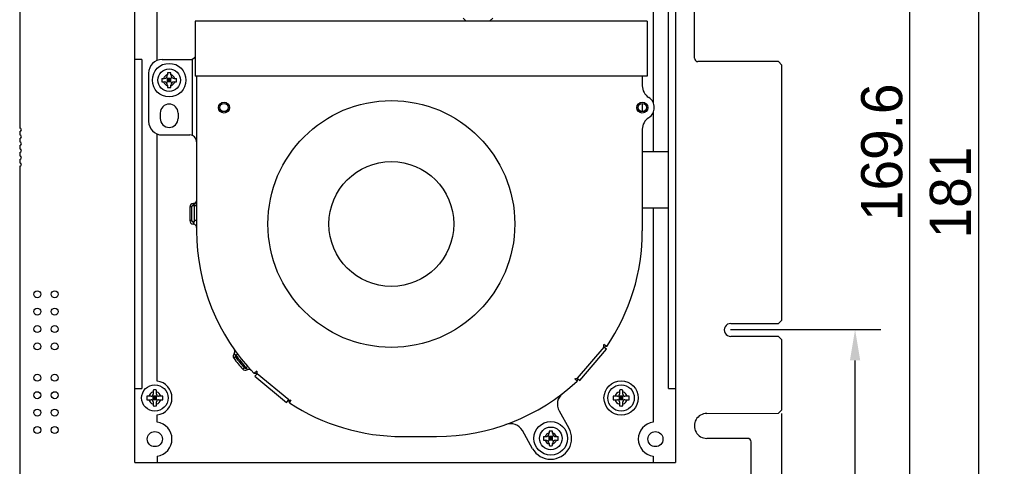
# Model space of a CAD drawing. Header units: millimetres. Extents: x 137 to 398, y 52 to 260.
# Tile 9 of 16: x 190 to 286, y 140 to 183. Entities that reach past the tile are written whole.
import ezdxf

# ---------------------------------------------------------------- set-up
doc = ezdxf.new("R2010")
doc.units = ezdxf.units.MM
doc.header["$LTSCALE"] = 23.1
doc.header["$PDMODE"] = 3
doc.header["$PDSIZE"] = 8
doc.layers.get('0').update_dxf_attribs({"linetype": 'CONTINUOUS'})
doc.layers.get('Defpoints').update_dxf_attribs({"linetype": 'CONTINUOUS'})
doc.layers.add('20_ALL_FEATURES', color=7, linetype='CONTINUOUS')
doc.layers.add('51__DRAFT_DIMS', color=7, linetype='CONTINUOUS')
doc.styles.get("Standard").update_dxf_attribs({"font": 'simfang.ttf'})
doc.dimstyles.new('DIMSTYLE_1', dxfattribs={"dimtxt": 3, "dimasz": 3, "dimexe": 2.5, "dimexo": 0.5, "dimgap": 0.75, "dimtad": 1, "dimdec": 1, "dimlfac": 1.5, "dimdsep": 46, "dimtxsty": 'STANDARD', "dimblk": '_FILLED', "dimblk1": '_FILLED', "dimblk2": '_FILLED', "dimcen": 0.09, "dimclrt": 3, "dimazin": 2, "dimtp": 0.3, "dimtm": 0.3, "dimtfac": 1, "dimtdec": 1, "dimtofl": 0, "dimtmove": 0, "dimatfit": 3, "dimldrblk": '_FILLED', "dimfxl": 1, "dimtolj": 1, "dimarcsym": 0})
doc.dimstyles.new('DIMSTYLE_2', dxfattribs={"dimtxt": 3, "dimasz": 3, "dimexe": 2.5, "dimexo": 0.5, "dimgap": 0.75, "dimtad": 1, "dimdec": 1, "dimlfac": 1.5, "dimdsep": 46, "dimtxsty": 'STANDARD', "dimblk": '_FILLED', "dimblk1": '_FILLED', "dimblk2": '_FILLED', "dimcen": 0.09, "dimclrt": 3, "dimazin": 2, "dimtp": 0.5, "dimtm": 0.5, "dimtfac": 1, "dimtdec": 1, "dimtofl": 0, "dimtmove": 0, "dimatfit": 3, "dimldrblk": '_FILLED', "dimfxl": 1, "dimtolj": 1, "dimarcsym": 0})

# ---------------------------------------------------------------- blocks, each defined once
blk = doc.blocks.new('_FILLED')
at = {"color": 0, "linetype": 'ByBlock'}
blk.add_solid([(0, 0), (-1, 0.167), (-1, -0.167)], dxfattribs=at)
blk = doc.blocks.new('*D16')
at = {"layer": '51__DRAFT_DIMS', "color": 0, "lineweight": -2}
for p, q in [((263.861, 144.888), (263.861, 90.033)), ((189.761, 118.451), (189.761, 90.033)), ((192.761, 92.533), (260.861, 92.533))]:
    blk.add_line(p, q, dxfattribs=at)
at = {"layer": 'Defpoints', "color": 0}
for p in [(263.861, 145.388), (189.761, 118.951), (263.861, 92.533)]:
    blk.add_point(p, dxfattribs=at)
at = {"layer": '51__DRAFT_DIMS', "color": 0, "linetype": 'ByBlock', "lineweight": -2, "xscale": 3, "yscale": 3, "zscale": 3}
for p, rotation in [((189.761, 92.533), 179.9999942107), ((263.861, 92.533), 359.9999942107)]:
    blk.add_blockref('_FILLED', p, dxfattribs=dict(at, rotation=rotation))
at = {"layer": '51__DRAFT_DIMS', "color": 3, "insert": (227.085, 97.283), "char_height": 3, "attachment_point": 2, "rotation": 359.99999, "line_spacing_factor": 0.9}
blk.add_mtext('\\A1;\\A1;{\\fFZLanTingHei-R-GBK|b0|i0|c134|p2;\\H1.333333x;\\C0;111.1}', dxfattribs=at)
blk = doc.blocks.new('*D17')
at = {"layer": '51__DRAFT_DIMS', "color": 0, "lineweight": -2}
for p, q in [((263.861, 144.888), (263.861, 96.588)), ((193.421, 106.008), (193.421, 96.588)), ((196.421, 99.088), (260.861, 99.088))]:
    blk.add_line(p, q, dxfattribs=at)
at = {"layer": 'Defpoints', "color": 0}
for p in [(263.861, 145.388), (193.421, 106.508), (263.861, 99.088)]:
    blk.add_point(p, dxfattribs=at)
at = {"layer": '51__DRAFT_DIMS', "color": 0, "linetype": 'ByBlock', "lineweight": -2, "xscale": 3, "yscale": 3, "zscale": 3}
for p, rotation in [((193.421, 99.088), 179.9999942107), ((263.861, 99.088), 359.9999942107)]:
    blk.add_blockref('_FILLED', p, dxfattribs=dict(at, rotation=rotation))
at = {"layer": '51__DRAFT_DIMS', "color": 3, "insert": (228.611, 103.838), "char_height": 3, "attachment_point": 2, "rotation": 359.99999, "line_spacing_factor": 0.9}
blk.add_mtext('\\A1;\\A1;{\\fFZLanTingHei-R-GBK|b0|i0|c134|p2;\\H1.333333x;\\C0;105.7}', dxfattribs=at)
blk = doc.blocks.new('*D18')
at = {"layer": '51__DRAFT_DIMS', "color": 0, "lineweight": -2}
for p, q in [((251.38, 226.721), (285.536, 226.721)), ((283.036, 223.721), (283.036, 109.067)), ((193.985, 106.067), (285.536, 106.067))]:
    blk.add_line(p, q, dxfattribs=at)
at = {"layer": 'Defpoints', "color": 0}
for p in [(250.88, 226.721), (193.485, 106.067), (283.036, 106.067)]:
    blk.add_point(p, dxfattribs=at)
at = {"layer": '51__DRAFT_DIMS', "color": 0, "linetype": 'ByBlock', "lineweight": -2, "xscale": 3, "yscale": 3, "zscale": 3}
for p, rotation in [((283.036, 226.721), 89.99999421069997), ((283.036, 106.067), 269.9999942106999)]:
    blk.add_blockref('_FILLED', p, dxfattribs=dict(at, rotation=rotation))
at = {"layer": '51__DRAFT_DIMS', "color": 3, "insert": (278.286, 166.388), "char_height": 3, "attachment_point": 2, "rotation": 89.99999, "line_spacing_factor": 0.9}
blk.add_mtext('\\A1;\\A1;{\\fFZLanTingHei-R-GBK|b0|i0|c134|p2;\\H1.333333x;\\C0;181}', dxfattribs=at)
blk = doc.blocks.new('*D19')
at = {"layer": '51__DRAFT_DIMS', "color": 0, "lineweight": -2}
for p, q in [((251.38, 226.721), (278.86, 226.721)), ((276.36, 116.687), (276.36, 223.721)), ((266.274, 113.687), (278.86, 113.687))]:
    blk.add_line(p, q, dxfattribs=at)
at = {"layer": 'Defpoints', "color": 0}
for p in [(250.88, 226.721), (276.36, 226.721), (265.774, 113.687)]:
    blk.add_point(p, dxfattribs=at)
at = {"layer": '51__DRAFT_DIMS', "color": 0, "linetype": 'ByBlock', "lineweight": -2, "xscale": 3, "yscale": 3, "zscale": 3}
for p, rotation in [((276.36, 226.721), 89.99999421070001), ((276.36, 113.687), 269.9999942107)]:
    blk.add_blockref('_FILLED', p, dxfattribs=dict(at, rotation=rotation))
at = {"layer": '51__DRAFT_DIMS', "color": 3, "insert": (271.61, 170.31), "char_height": 3, "attachment_point": 2, "rotation": 89.99999, "line_spacing_factor": 0.9}
blk.add_mtext('\\A1;\\A1;{\\fFZLanTingHei-R-GBK|b0|i0|c134|p2;\\H1.333333x;\\C0;169.6}', dxfattribs=at)
blk = doc.blocks.new('*D20')
at = {"layer": '51__DRAFT_DIMS', "color": 0, "lineweight": -2}
for p, q in [((258.915, 153.054), (273.52, 153.054)), ((271.02, 116.687), (271.02, 150.054)), ((266.274, 113.687), (273.52, 113.687))]:
    blk.add_line(p, q, dxfattribs=at)
at = {"layer": 'Defpoints', "color": 0}
for p in [(258.415, 153.054), (271.02, 153.054), (265.774, 113.687)]:
    blk.add_point(p, dxfattribs=at)
at = {"layer": '51__DRAFT_DIMS', "color": 0, "linetype": 'ByBlock', "lineweight": -2, "xscale": 3, "yscale": 3, "zscale": 3}
for p, rotation in [((271.02, 153.054), 89.99999421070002), ((271.02, 113.687), 269.9999942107)]:
    blk.add_blockref('_FILLED', p, dxfattribs=dict(at, rotation=rotation))
at = {"layer": '51__DRAFT_DIMS', "color": 3, "insert": (266.27, 133.239), "char_height": 3, "attachment_point": 2, "rotation": 89.99999, "line_spacing_factor": 0.9}
blk.add_mtext('\\A1;\\A1;{\\fFZLanTingHei-R-GBK|b0|i0|c134|p2;\\H1.333333x;\\C0;59.1}', dxfattribs=at)

msp = doc.modelspace()

# ---------------------------------------------------------------- linework, layer by layer
at = {"layer": '20_ALL_FEATURES', "color": 0}
for p, q in [((255.3939, 179.464), (255.3939, 226.3874)), ((200.9668, 140.1142), (200.9668, 223.3859)), ((253.5394, 223.3859), (253.5394, 140.1142)), ((189.7612, 222.8296), (189.7612, 172.6733)), ((203.1296, 179.2329), (203.1296, 216.7026)), ((251.3767, 216.7026), (251.3767, 175.1686)), ((252.8724, 147.3179), (252.8724, 216.7026)), ((206.8364, 183.069), (206.8364, 177.733)), ((250.7917, 183.069), (206.8364, 183.069)), ((232.9046, 183.3625), (233.1982, 183.069)), ((235.4753, 183.069), (235.7688, 183.3625)), ((250.7917, 183.069), (250.7917, 177.733)), ((201.6338, 179.3338), (200.9668, 179.3338)), ((201.6338, 179.3338), (201.6338, 147.3179)), ((203.6348, 179.3338), (206.3028, 179.3338)), ((206.5696, 171.9411), (206.5696, 179.3895)), ((263.5648, 179.1304), (255.7274, 179.1304)), ((263.5648, 179.1304), (263.8982, 178.797)), ((263.8982, 153.9846), (263.8982, 178.797)), ((202.3008, 177.9998), (202.3008, 173.3308)), ((203.593, 177.4995), (203.8016, 177.4995)), ((204.0374, 177.0684), (204.5663, 177.5972)), ((204.5663, 177.0684), (204.0374, 177.5972)), ((204.1351, 178.0416), (204.1351, 177.833)), ((204.1351, 177.166), (204.1351, 177.4995)), ((204.4686, 177.4995), (204.1351, 177.4995)), ((204.1351, 177.3328), (204.4686, 177.3328)), ((204.3018, 177.166), (204.3018, 177.4995)), ((204.4686, 177.833), (204.4686, 178.0416)), ((204.4686, 177.166), (204.4686, 177.4995)), ((204.8021, 177.4995), (205.0106, 177.4995)), ((250.7917, 177.733), (206.8364, 177.733)), ((206.9698, 177.733), (206.9698, 162.6588)), ((250.3248, 177.733), (250.3248, 176.7806)), ((203.5931, 177.166), (203.8016, 177.166)), ((204.4686, 177.166), (204.1351, 177.166)), ((204.1351, 176.8325), (204.1351, 176.624)), ((204.4686, 176.624), (204.4686, 176.8325)), ((204.8021, 177.166), (205.0106, 177.166)), ((250.3248, 175.065), (250.3248, 174.2646)), ((203.4347, 174.1312), (203.4347, 173.5976)), ((205.1689, 174.1312), (205.1689, 173.5976)), ((251.3767, 174.161), (251.3767, 170.3897)), ((250.3248, 172.549), (250.3248, 162.6588)), ((189.7612, 172.3344), (189.7612, 171.9956)), ((189.7612, 171.6568), (189.7612, 171.3179)), ((203.1296, 148.0517), (203.1296, 172.0977)), ((203.6348, 171.9968), (206.3028, 171.9968)), ((189.7612, 170.9791), (189.7612, 170.6402)), ((189.7612, 170.3014), (189.7612, 169.9626)), ((189.7612, 169.6237), (189.7612, 169.2849)), ((250.3248, 170.3897), (252.8724, 170.3897)), ((189.7612, 168.9461), (189.7612, 118.7897)), ((206.3028, 164.9933), (206.3028, 163.6593)), ((206.5029, 164.9933), (206.3028, 164.9933)), ((206.5029, 163.6582), (206.5029, 164.9933)), ((206.6363, 165.3268), (206.636, 165.1267)), ((206.7698, 163.6593), (206.7698, 165.1436)), ((206.7698, 165.1436), (206.9698, 165.1436)), ((250.3248, 164.847), (250.3896, 164.8597)), ((252.8724, 164.8597), (250.3896, 164.8597)), ((251.3767, 164.8597), (251.3767, 144.0497)), ((206.5029, 163.6593), (206.3028, 163.6593)), ((206.9698, 163.6593), (206.7698, 163.6593)), ((258.9232, 153.651), (263.5648, 153.651)), ((263.8982, 153.9846), (263.5648, 153.651)), ((263.5648, 152.3838), (258.9223, 152.3838)), ((263.5648, 152.3838), (263.8982, 152.0503)), ((246.5848, 151.3557), (243.9812, 148.3165)), ((246.8628, 151.4087), (246.5848, 151.3557)), ((246.8381, 151.1388), (246.5848, 151.3557)), ((246.8628, 151.4087), (246.587, 151.5962)), ((263.8982, 145.2402), (263.8982, 152.0503)), ((210.7514, 150.3911), (210.5918, 150.2705)), ((210.7777, 150.5783), (210.9381, 150.6979)), ((244.2345, 148.0995), (246.8381, 151.1388)), ((211.945, 149.4545), (211.7947, 149.3224)), ((211.4549, 149.2045), (211.6062, 149.3356)), ((212.8161, 149.0004), (212.576, 148.7689)), ((212.8573, 148.7654), (212.576, 148.7689)), ((212.8573, 148.7654), (212.6444, 148.5087)), ((212.6444, 148.5087), (215.7248, 145.9539)), ((215.9377, 146.2106), (212.8573, 148.7654)), ((243.746, 148.2794), (243.9737, 148.0357)), ((243.9812, 148.3165), (243.9737, 148.0357)), ((243.9812, 148.3165), (244.2345, 148.0995)), ((200.9668, 147.3179), (201.6338, 147.3179)), ((202.3135, 146.5658), (202.1311, 146.5658)), ((202.5407, 146.5658), (202.3135, 146.5658)), ((202.6822, 146.6244), (203.1329, 146.1737)), ((202.6822, 146.1737), (203.1329, 146.6244)), ((202.7408, 147.1755), (202.7408, 146.9931)), ((202.7408, 146.9931), (202.7408, 146.7659)), ((202.7408, 146.2323), (202.7408, 146.5658)), ((203.0743, 146.5658), (202.7408, 146.5658)), ((202.9075, 146.2323), (202.9075, 146.5658)), ((203.0743, 146.7659), (203.0743, 147.1755)), ((203.0743, 146.2323), (203.0743, 146.5658)), ((203.5016, 146.5658), (203.2744, 146.5658)), ((203.684, 146.5658), (203.5015, 146.5658)), ((247.6695, 146.5658), (247.4871, 146.5658)), ((247.8967, 146.5658), (247.6695, 146.5658)), ((248.0382, 146.6244), (248.4889, 146.1737)), ((248.0382, 146.1737), (248.4889, 146.6244)), ((248.0968, 147.1755), (248.0968, 146.9931)), ((248.0968, 146.9931), (248.0968, 146.7659)), ((248.4303, 146.5658), (248.0968, 146.5658)), ((248.0968, 146.2323), (248.0968, 146.5658)), ((248.2635, 146.2323), (248.2635, 146.5658)), ((248.4303, 146.7659), (248.4303, 147.1755)), ((248.4303, 146.2323), (248.4303, 146.5658)), ((248.8576, 146.5658), (248.6304, 146.5658)), ((249.04, 146.5658), (248.8575, 146.5658)), ((252.8724, 147.3179), (253.5394, 147.3179)), ((202.1311, 146.2323), (202.5407, 146.2323)), ((203.0743, 146.3991), (202.7408, 146.3991)), ((203.0743, 146.2323), (202.7408, 146.2323)), ((202.7408, 146.0322), (202.7408, 145.8051)), ((202.7408, 145.805), (202.7408, 145.6226)), ((203.0743, 145.6226), (203.0743, 146.0322)), ((203.2744, 146.2323), (203.684, 146.2323)), ((215.7248, 145.9539), (215.9377, 146.2106)), ((215.9951, 145.9335), (215.9377, 146.2106)), ((215.9951, 145.9335), (216.1782, 146.2122)), ((247.4871, 146.2323), (247.8967, 146.2323)), ((248.4303, 146.3991), (248.0968, 146.3991)), ((248.4303, 146.2323), (248.0968, 146.2323)), ((248.0968, 146.0322), (248.0968, 145.8051)), ((248.0968, 145.805), (248.0968, 145.6226)), ((248.4303, 145.6226), (248.4303, 146.0322)), ((248.6304, 146.2323), (249.04, 146.2323)), ((203.1296, 144.0497), (203.1296, 144.7464)), ((242.237, 145.1337), (243.1825, 143.4724)), ((256.6046, 144.9017), (263.5648, 144.9067)), ((263.8982, 145.2402), (263.5648, 144.9067)), ((239.6577, 141.4664), (238.6594, 143.2204)), ((241.1557, 142.7338), (241.6845, 142.205)), ((241.1557, 142.205), (241.6845, 142.7338)), ((241.2533, 143.1782), (241.2533, 142.9696)), ((241.5868, 142.9696), (241.5868, 143.1782)), ((226.9798, 142.6488), (230.3148, 142.6488)), ((240.7113, 142.6361), (240.9198, 142.6361)), ((240.7113, 142.3026), (240.9198, 142.3026)), ((241.5868, 142.6361), (241.2533, 142.6361)), ((241.2533, 142.3026), (241.2533, 142.6361)), ((241.2533, 142.4694), (241.5868, 142.4694)), ((241.5868, 142.3026), (241.2533, 142.3026)), ((241.2533, 141.9691), (241.2533, 141.7606)), ((241.4201, 142.3026), (241.4201, 142.6361)), ((241.5868, 142.3026), (241.5868, 142.6361)), ((241.5868, 141.7606), (241.5868, 141.9691)), ((241.9203, 142.6361), (242.1289, 142.6361)), ((241.9203, 142.3026), (242.1289, 142.3026)), ((260.5632, 142.4721), (256.6045, 142.4721)), ((260.8968, 137.4697), (260.8968, 142.1387)), ((200.9668, 140.1142), (253.5394, 140.1142)), ((203.1296, 140.7444), (203.1296, 140.1142)), ((251.3767, 140.7444), (251.3767, 140.1142))]:
    msp.add_line(p, q, dxfattribs=at)
for centre, radius in [((204.3018, 177.3328), 1.6341), ((204.3018, 177.3328), 1.1005), ((225.914, 163.3323), 12.006), ((209.6378, 174.6648), 0.5336), ((209.6378, 174.6648), 0.4002), ((250.3248, 174.6648), 0.5336), ((250.3248, 174.6648), 0.4002), ((225.914, 163.3323), 6.0697), ((191.4722, 156.4982), 0.3388), ((193.1663, 156.4982), 0.3388), ((191.4722, 154.8041), 0.3388), ((193.1663, 154.8041), 0.3388), ((191.4722, 153.1099), 0.3388), ((193.1663, 153.1099), 0.3388), ((191.4722, 151.4157), 0.3388), ((193.1663, 151.4157), 0.3388), ((191.4722, 148.3662), 0.3388), ((193.1663, 148.3662), 0.3388), ((202.9075, 146.3991), 1.284), ((248.2636, 146.3991), 1.6675), ((248.2635, 146.3991), 1.284), ((191.4722, 146.672), 0.3388), ((193.1663, 146.672), 0.3388), ((191.4722, 144.9778), 0.3388), ((193.1663, 144.9778), 0.3388), ((241.4201, 142.4694), 1.6341), ((191.4722, 143.2836), 0.3388), ((193.1663, 143.2836), 0.3388), ((202.9076, 142.3971), 0.7337), ((241.4201, 142.4694), 1.1005), ((251.5986, 142.3971), 0.7337)]:
    msp.add_circle(centre, radius, dxfattribs=at)
for centre, radius, start, end in [((203.6348, 177.9998), 1.334, 90, 180), ((206.3028, 180.0008), 0.667, 270, 323.146625), ((255.7274, 179.4639), 0.3335, 179.984941, 269.985948), ((206.6006, 177.3354), 3.0121, 176.876311, 180.049988), ((206.6003, 177.3302), 3.0117, 179.950237, 183.12391), ((204.3018, 177.3328), 0.5669, 107.104629, 162.895359), ((203.8016, 177.833), 0.3335, 269.999994, 359.999994), ((204.3018, 177.3328), 0.5669, 17.104629, 72.895359), ((204.8021, 177.833), 0.3335, 179.999994, 269.999994), ((202.0034, 177.3354), 3.0117, 359.950237, 3.12391), ((202.003, 177.3302), 3.0121, 356.876311, 0.049988), ((204.3018, 177.3328), 0.5669, 197.104629, 252.895359), ((203.8016, 176.8325), 0.3335, 359.999994, 89.999994), ((204.3018, 177.3328), 0.5669, 287.104629, 342.895359), ((204.8021, 176.8325), 0.3335, 89.999994, 179.999994), ((251.6588, 176.7806), 1.334, 180, 237.769048), ((250.3248, 174.6648), 1.1672, 302.230953, 57.769047), ((204.3018, 174.1312), 0.8671, 0, 180), ((204.3018, 173.5976), 0.8671, 180, 0), ((251.6588, 172.549), 1.334, 122.230953, 180), ((189.7612, 172.5038), 0.1694, 269.999994, 89.999994), ((203.6348, 173.3308), 1.334, 180, 270), ((189.7612, 171.8262), 0.1694, 269.999994, 89.999994), ((206.3028, 171.3298), 0.667, 0, 90), ((189.7612, 171.1485), 0.1694, 269.999994, 89.999994), ((189.7612, 170.4708), 0.1694, 269.999994, 89.999994), ((189.7612, 169.7932), 0.1694, 269.999994, 89.999994), ((189.7612, 169.1155), 0.1694, 269.999994, 89.999994), ((206.6363, 164.9933), 0.3335, 90, 180), ((206.6363, 164.9933), 0.1334, 90.121874, 180.268388), ((206.6363, 165.6603), 0.5336, 269.969531, 284.480586), ((206.6363, 165.6603), 0.3335, 270, 344.914861), ((206.3934, 165.7123), 0.5853, 328.481229, 335.012764), ((206.6363, 163.6593), 0.3335, 180.001849, 270.000843), ((206.637, 163.6605), 0.1349, 238.782105, 245.836687), ((206.6392, 163.6692), 0.1435, 239.82801, 246.453128), ((206.6363, 162.9923), 0.3335, 0, 89.999157), ((206.634, 163.6647), 0.1392, 301.222568, 304.676663), ((206.6363, 163.6595), 0.1337, 301.551097, 305.14826), ((206.6353, 163.6628), 0.1369, 304.674118, 308.406879), ((206.6371, 163.6584), 0.1323, 305.147964, 309.008567), ((206.6358, 163.6597), 0.1341, 309.068634, 324.792048), ((206.6367, 163.659), 0.133, 324.807161, 330.71869), ((206.6534, 163.6462), 0.1123, 325.229273, 332.247435), ((226.9798, 162.6588), 20.01, 180, 223.959529), ((230.3148, 162.6588), 20.01, 325.790272, 0), ((258.9188, 153.0174), 0.6337, 89.602807, 270.312352), ((245.6936, 151.484), 0.9004, 351.806928, 7.15503), ((210.8578, 150.4716), 0.3335, 137.699012, 217.086942), ((210.3645, 150.9205), 0.3335, 317.699012, 31.312965), ((210.8578, 150.4716), 0.1334, 126.897847, 217.087356), ((226.9798, 162.6588), 20.3435, 217.086945, 220.913058), ((226.9798, 162.6588), 20.2101, 216.708752, 221.291248), ((226.9798, 162.6588), 20.5436, 217.086942, 220.913058), ((211.707, 149.4229), 0.3335, 220.913058, 300.300988), ((211.707, 149.4229), 0.1334, 220.913058, 311.102172), ((212.0435, 148.8471), 0.3335, 42.759798, 120.300988), ((213.7158, 149.0371), 0.9004, 182.341622, 197.56644), ((202.9076, 146.3991), 1.6675, 277.64844, 82.35156), ((230.3148, 162.6588), 20.01, 270, 313.04721), ((243.7246, 149.1796), 0.9004, 271.362512, 286.555291), ((205.7904, 146.4013), 3.663, 177.424952, 180.034107), ((202.9075, 146.3991), 0.617, 105.680481, 164.319438), ((202.5407, 146.7659), 0.2001, 269.999994, 359.999994), ((202.9075, 146.3991), 0.617, 15.680551, 74.319495), ((203.2744, 146.7659), 0.2001, 179.999994, 269.999994), ((200.0245, 146.4013), 3.6632, 359.965412, 2.57452), ((243.3964, 145.7935), 1.334, 127.799024, 209.64518), ((251.1464, 146.4013), 3.663, 177.424952, 180.034107), ((248.2635, 146.3991), 0.617, 105.680481, 164.319438), ((247.8967, 146.7659), 0.2001, 269.999994, 359.999994), ((248.2635, 146.3991), 0.617, 15.680551, 74.319495), ((248.6304, 146.7659), 0.2001, 179.999994, 269.999994), ((245.3805, 146.4013), 3.6632, 359.965412, 2.57452), ((205.7906, 146.3969), 3.6632, 179.965413, 182.574521), ((202.9075, 146.3991), 0.617, 195.680551, 254.319505), ((202.5407, 146.0322), 0.2001, 359.999994, 89.999994), ((202.9075, 146.3991), 0.617, 285.680479, 344.319438), ((203.2744, 146.0322), 0.2001, 89.999994, 179.999994), ((200.0247, 146.3969), 3.663, 357.424952, 0.034107), ((216.0518, 147.1038), 0.9004, 262.720991, 278.069095), ((226.9798, 162.6588), 20.01, 236.704336, 270), ((251.1466, 146.3969), 3.6632, 179.965413, 182.574521), ((248.2635, 146.3991), 0.617, 195.680551, 254.319505), ((247.8967, 146.0322), 0.2001, 359.999994, 89.999994), ((248.2635, 146.3991), 0.617, 285.680479, 344.319438), ((248.6304, 146.0322), 0.2001, 89.999994, 179.999994), ((245.3807, 146.3969), 3.663, 357.424952, 0.034107), ((256.6045, 143.6869), 1.2148, 89.996994, 269.996995), ((202.9076, 142.3971), 1.6675, 277.64844, 82.35156), ((237.5, 142.5606), 1.334, 29.64518, 109.672175), ((251.5986, 142.3971), 1.6675, 97.64843, 262.35157), ((241.4201, 142.4694), 2.0278, 209.64518, 29.645181), ((241.4201, 142.4694), 0.5669, 107.104629, 162.895359), ((240.9198, 142.9696), 0.3335, 269.999994, 359.999994), ((241.4201, 142.4694), 0.5669, 17.104629, 72.895359), ((241.9203, 142.9696), 0.3335, 179.999994, 269.999994), ((243.7189, 142.472), 3.0121, 176.876311, 180.049988), ((243.7185, 142.4668), 3.0117, 179.950237, 183.12391), ((241.4201, 142.4694), 0.5669, 197.104629, 252.895359), ((240.9198, 141.9691), 0.3335, 359.999994, 89.999994), ((241.4201, 142.4694), 0.5669, 287.104629, 342.895359), ((241.9203, 141.9691), 0.3335, 89.999994, 179.999994), ((239.1216, 142.472), 3.0117, 359.950237, 3.12391), ((239.1213, 142.4668), 3.0121, 356.876311, 0.049988), ((260.5633, 142.1386), 0.3335, 0.014047, 90.015047)]:
    msp.add_arc(centre, radius, start, end, dxfattribs=at)
for points, knots in [([(204.4686, 178.0416), (204.4131, 178.0447), (204.3018, 178.0475), (204.1906, 178.0447), (204.1351, 178.0416)], [0, 0, 0, 0, 0.5, 1, 1, 1, 1]), ([(204.1351, 176.624), (204.1906, 176.6209), (204.3018, 176.6181), (204.4131, 176.6209), (204.4686, 176.624)], [0, 0, 0, 0, 0.5, 1, 1, 1, 1]), ([(206.7698, 165.1436), (206.7726, 165.1561), (206.7847, 165.2043), (206.8028, 165.251), (206.8198, 165.2836)], [0, 0, 0, 0, 0.2580807, 1, 1, 1, 1]), ([(206.9698, 165.5292), (206.9698, 165.5056), (206.9535, 165.4549), (206.9149, 165.4202), (206.8924, 165.4063)], [0, 0, 0, 0, 0.4723571, 1, 1, 1, 1]), ([(206.5818, 163.5374), (206.6013, 163.5287), (206.6454, 163.5206), (206.688, 163.5344), (206.7062, 163.5456)], [0, 0, 0, 0, 0.4999982, 1, 1, 1, 1]), ([(206.7062, 163.5457), (206.6879, 163.5346), (206.6454, 163.5205), (206.6015, 163.5291), (206.5819, 163.5376)], [0, 0, 0, 0, 0.4999785, 1, 1, 1, 1]), ([(206.6363, 163.3258), (206.6355, 163.3258), (206.6407, 163.3305), (206.6425, 163.3346), (206.6502, 163.3459), (206.6568, 163.3594), (206.6651, 163.3768), (206.6776, 163.4049), (206.6949, 163.4444), (206.7179, 163.4946), (206.7516, 163.5633), (206.7692, 163.6206), (206.7698, 163.6593)], [0, 0, 0, 0, 0.0071506, 0.0291061, 0.0627335, 0.1065734, 0.1596937, 0.2210227, 0.3622846, 0.5181214, 0.6787213, 1, 1, 1, 1]), ([(210.6111, 150.696), (210.6114, 150.6963), (210.613, 150.6949), (210.6157, 150.6947), (210.6206, 150.6923), (210.6305, 150.6885), (210.6467, 150.6812), (210.6697, 150.6698), (210.6962, 150.654), (210.7349, 150.6254), (210.7608, 150.5978), (210.7777, 150.5783)], [0, 0, 0, 0, 0.0052597, 0.0206853, 0.04593, 0.0806501, 0.1764661, 0.3027614, 0.4539422, 0.6243342, 1, 1, 1, 1]), ([(211.7947, 149.3224), (211.8095, 149.3013), (211.8294, 149.2693), (211.8498, 149.226), (211.861, 149.1973), (211.8684, 149.1733), (211.8738, 149.1539), (211.8749, 149.1433), (211.8766, 149.1358), (211.8752, 149.135)], [0, 0, 0, 0, 0.3756368, 0.5459781, 0.6963237, 0.8214025, 0.9161935, 0.9762098, 1, 1, 1, 1]), ([(203.0743, 147.1755), (203.0188, 147.178), (202.9075, 147.1804), (202.7963, 147.178), (202.7408, 147.1755)], [0, 0, 0, 0, 0.4999998, 1, 1, 1, 1]), ([(248.4303, 147.1755), (248.3748, 147.178), (248.2635, 147.1804), (248.1523, 147.178), (248.0968, 147.1755)], [0, 0, 0, 0, 0.4999998, 1, 1, 1, 1]), ([(202.7408, 145.6226), (202.7963, 145.6201), (202.9075, 145.6178), (203.0188, 145.6201), (203.0743, 145.6226)], [0, 0, 0, 0, 0.4999998, 1, 1, 1, 1]), ([(248.0968, 145.6226), (248.1523, 145.6201), (248.2635, 145.6178), (248.3748, 145.6201), (248.4303, 145.6226)], [0, 0, 0, 0, 0.4999998, 1, 1, 1, 1]), ([(241.5868, 143.1782), (241.5313, 143.1812), (241.4201, 143.184), (241.3089, 143.1812), (241.2533, 143.1782)], [0, 0, 0, 0, 0.5, 1, 1, 1, 1]), ([(241.2533, 141.7606), (241.3089, 141.7575), (241.4201, 141.7547), (241.5313, 141.7575), (241.5868, 141.7606)], [0, 0, 0, 0, 0.5, 1, 1, 1, 1])]:
    msp.add_open_spline(points, degree=3, knots=knots, dxfattribs=at)
for points in [[(206.8198, 165.2836), (206.8417, 165.3258), (206.8692, 165.3648), (206.8924, 165.4063)], [(206.924, 165.465), (206.9406, 165.5007), (206.9537, 165.5385), (206.9615, 165.5771)], [(206.5029, 163.6593), (206.5029, 163.6324), (206.5117, 163.6044), (206.5272, 163.5824)], [(206.527, 163.5822), (206.5125, 163.6045), (206.5065, 163.6319), (206.5029, 163.6582)], [(206.5671, 163.5451), (206.5513, 163.5543), (206.5369, 163.567), (206.527, 163.5822)], [(206.5272, 163.5824), (206.5377, 163.5675), (206.5515, 163.5546), (206.5671, 163.5452)], [(206.7456, 163.5822), (206.7386, 163.5722), (206.73, 163.5631), (206.7204, 163.5555)], [(206.7698, 163.6593), (206.7678, 163.6369), (206.7632, 163.6139), (206.7527, 163.594)], [(206.7527, 163.594), (206.7637, 163.6136), (206.7698, 163.6368), (206.7698, 163.6593)]]:
    msp.add_open_spline(points, degree=3, dxfattribs=at)

# ---------------------------------------------------------------- dimensions: what is measured, and where the dimension line sits
at = {"layer": '51__DRAFT_DIMS', "color": 0}
for base, p1, p2, angle, dimstyle, picture, middle in [((283.0355, 106.0674), (250.8797, 226.721), (193.4854, 106.0675), 269.999994, 'DIMSTYLE_2', '*D18', (283.0355, 166.3884)), ((276.3599, 226.721), (265.774, 113.6874), (250.8797, 226.721), 89.999994, 'DIMSTYLE_2', '*D19', (276.3599, 170.3097)), ((271.0199, 153.0542), (265.774, 113.6874), (258.415, 153.0542), 89.999994, 'DIMSTYLE_1', '*D20', (271.0199, 133.239)), ((263.8611, 92.5332), (189.7612, 118.9509), (263.8611, 145.3882), 359.999994, 'DIMSTYLE_1', '*D16', (227.0846, 92.5332)), ((263.8611, 99.0885), (193.4213, 106.508), (263.8611, 145.3882), 359.999994, 'DIMSTYLE_1', '*D17', (228.6111, 99.0885))]:
    dim = msp.add_linear_dim(base=base, p1=p1, p2=p2, angle=angle, text='\\A1;{\\fFZLanTingHei-R-GBK|b0|i0|c134|p2;\\H1.333333x;\\C0;<>}', dimstyle=dimstyle, override={"dimtxsty": 'STANDARD'}, dxfattribs=at)
    dim.commit()
    dim.dimension.update_dxf_attribs({"geometry": picture, "text_midpoint": middle, "dimtype": 160})

doc.saveas('drawing.dxf')
